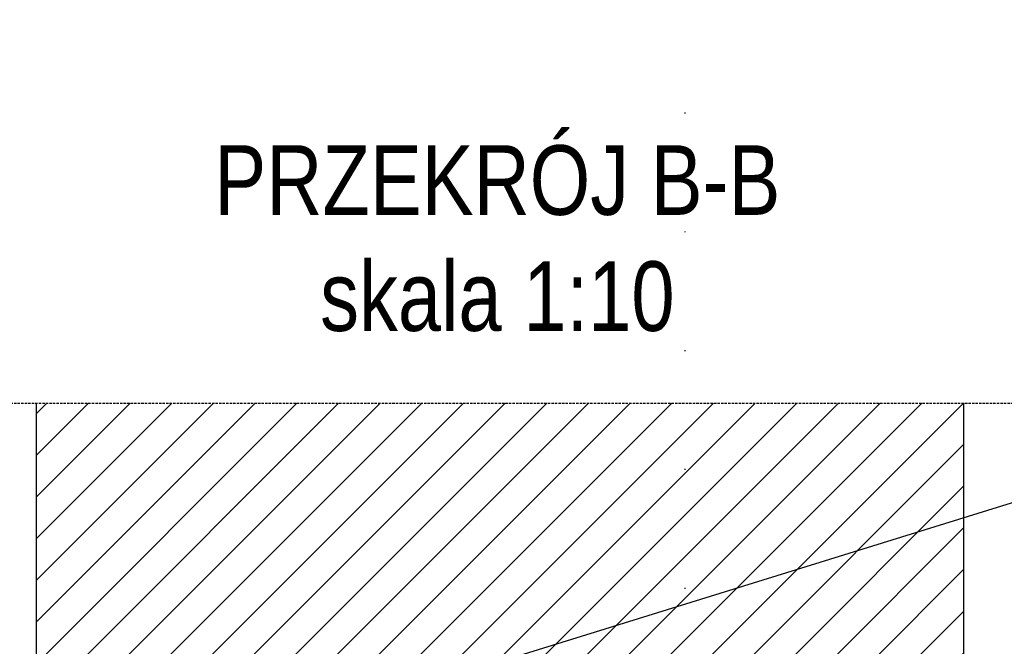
# Model space of a CAD drawing. Header units: millimetres. Extents: x 11149 to 111407, y -107619 to -23630.
# Tile 210 of 244: x 20331 to 20438, y -28653 to -28585. Entities that reach past the tile are written whole.
import ezdxf

# ---------------------------------------------------------------- set-up
doc = ezdxf.new("R2010")
doc.units = ezdxf.units.MM
doc.header["$LTSCALE"] = 2
doc.linetypes.add('DOT', pattern=[6.35, 0, -6.35])
doc.linetypes.add('HIDDEN', pattern=[9.524999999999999, 6.35, -3.175])
doc.layers.get('0').update_dxf_attribs({"plot": 0})
doc.layers.get('Defpoints').update_dxf_attribs({"color": 1})
for name, color, linetype, lineweight in [('e-cad_252', 252, 'HIDDEN', 9), ('e-cad_cienkie', 1, 'Continuous', 9), ('e-cad_kontur', 2, 'Continuous', 25), ('e-cad_opisy', 7, 'Continuous', 9), ('e-cad_wymiary', 4, 'Continuous', 9)]:
    doc.layers.add(name, color=color, linetype=linetype, lineweight=lineweight)
doc.layers.add('e-cad_ukryte', color=30, linetype='HIDDEN')
doc.styles.add('e-cad_1', font='arial.ttf', dxfattribs={"width": 0.7})
doc.styles.add('e-cad_2', font='arial.ttf', dxfattribs={"width": 0.8})
doc.dimstyles.new('e-cad_1_25_10[cm]', dxfattribs={"dimscale": 2.5, "dimtxt": 1.8, "dimasz": 1.25, "dimexe": 1.25, "dimexo": 0.625, "dimgap": 0.5, "dimtad": 1, "dimdec": 0, "dimlfac": 0.4, "dimrnd": 1, "dimzin": 1, "dimtxsty": 'e-cad_1', "dimblk": 'OBLIQUE', "dimcen": 2.5, "dimclrd": 30, "dimclre": 252, "dimclrt": 7, "dimadec": 0, "dimazin": 0, "dimtfac": 1, "dimtix": 1, "dimtmove": 2, "dimatfit": 3, "dimfxl": 60, "dimfxlon": 1, "dimarcsym": 0})
doc.dimstyles.new('e-cad_1_25_[cm]', dxfattribs={"dimscale": 2.5, "dimtxt": 1.8, "dimasz": 1.25, "dimexe": 1.25, "dimexo": 0.625, "dimgap": 0.5, "dimtad": 1, "dimdec": 0, "dimrnd": 1, "dimzin": 1, "dimtxsty": 'e-cad_1', "dimblk": 'OBLIQUE', "dimcen": 2.5, "dimclrd": 256, "dimclre": 252, "dimclrt": 7, "dimadec": 0, "dimazin": 0, "dimtfac": 1, "dimtix": 1, "dimtmove": 2, "dimatfit": 3, "dimldrblk": 'NONE', "dimfxl": 60, "dimfxlon": 1, "dimarcsym": 0})

# ---------------------------------------------------------------- blocks, each defined once
blk = doc.blocks.new('_OBLIQUE')
at = {"color": 0, "linetype": 'ByBlock', "lineweight": -2}
blk.add_line((-0.5, -0.5), (0.5, 0.5), dxfattribs=at)
blk = doc.blocks.new('*D1347')
at = {"layer": 'Defpoints', "color": 0}
for p in [(20403.14055903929, -28567.83963436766), (20421.64055903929, -28567.83963436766), (20403.14055903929, -28699.1775621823)]:
    blk.add_point(p, dxfattribs=at)
at = {"layer": 'e-cad_wymiary', "color": 252, "linetype": 'DOT', "lineweight": -2}
for p, q in [((20403.14055903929, -28697.6150621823), (20403.14055903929, -28564.71463436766)), ((20421.64055903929, -28566.27713436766), (20421.64055903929, -28564.71463436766))]:
    blk.add_line(p, q, dxfattribs=at)
at = {"layer": 'e-cad_wymiary', "color": 30, "lineweight": -2}
blk.add_line((20421.64055903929, -28567.83963436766), (20403.14055903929, -28567.83963436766), dxfattribs=at)
at = {"layer": 'e-cad_wymiary', "color": 30, "lineweight": -2, "xscale": 3.125, "yscale": 3.125, "zscale": 3.125, "rotation": 180}
blk.add_blockref('_OBLIQUE', (20403.14055903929, -28567.83963436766), dxfattribs=at)
at = {"layer": 'e-cad_wymiary', "color": 30, "lineweight": -2, "xscale": 3.125, "yscale": 3.125, "zscale": 3.125}
blk.add_blockref('_OBLIQUE', (20421.64055903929, -28567.83963436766), dxfattribs=at)
at = {"layer": 'e-cad_wymiary', "color": 7, "insert": (20412.39055903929, -28564.33963436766), "char_height": 4.5, "attachment_point": 5, "style": 'e-cad_1'}
blk.add_mtext('7', dxfattribs=at)

msp = doc.modelspace()

# ---------------------------------------------------------------- hatches: boundary and pattern name
at = {"layer": 'e-cad_252', "ltscale": 10}
h = msp.add_hatch(dxfattribs=at)
h.set_pattern_fill('ANSI31', color=256)
h.set_pattern_definition([(45, (16123.20834032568, -28360.89540751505), (-2.245064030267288, 2.245064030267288), [])])
h.paths.add_polyline_path([(20333.18063469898, -28626.42568244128), (20333.18063469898, -28654.1775621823), (20433.18063469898, -28654.1775621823), (20433.18063469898, -28626.42568244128)])

# ---------------------------------------------------------------- linework, layer by layer
at = {"layer": 'e-cad_kontur', "ltscale": 0.8}
for p, q in [((20333.18063469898, -28626.42568244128), (20333.18063469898, -28654.1775621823)), ((20433.18063469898, -28654.1775621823), (20433.18063469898, -28626.42568244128))]:
    msp.add_line(p, q, dxfattribs=at)
at = {"layer": 'e-cad_ukryte', "ltscale": 0.02}
msp.add_line((20323.18063469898, -28626.42568244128), (20443.18063469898, -28626.42568244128), dxfattribs=at)

# ---------------------------------------------------------------- texts
at = {"layer": 'e-cad_opisy', "ltscale": 0.8, "insert": (20382.8895410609, -28618.75202880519), "char_height": 7.5, "width": 113.776999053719, "attachment_point": 8, "style": 'e-cad_2', "bg_fill": 2}
msp.add_mtext('PRZEKRÓJ B-B\\Pskala 1:10', dxfattribs=at)

# ---------------------------------------------------------------- leaders
at = {"layer": 'e-cad_cienkie', "has_arrowhead": 0}
msp.add_leader([(20364.43072956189, -28660.02604935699), (20439.34623755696, -28636.84068025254), (20537.90762909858, -28636.84068025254)], dimstyle='e-cad_1_25_[cm]', override={"dimldrblk": 'None'}, dxfattribs=at)

# ---------------------------------------------------------------- next in the draw order: dimensions: what is measured, and where the dimension line sits
at = {"layer": 'e-cad_wymiary'}
dim = msp.add_linear_dim(base=(20403.14055903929, -28567.83963436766), p1=(20421.64055903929, -28567.83963436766), p2=(20403.14055903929, -28699.1775621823), dimstyle='e-cad_1_25_10[cm]', override={"dimblk": 'OBLIQUE'}, dxfattribs=at)
dim.commit()
dim.dimension.update_dxf_attribs({"geometry": '*D1347', "text_midpoint": (20412.39055903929, -28564.33963436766)})

doc.saveas('drawing.dxf')
